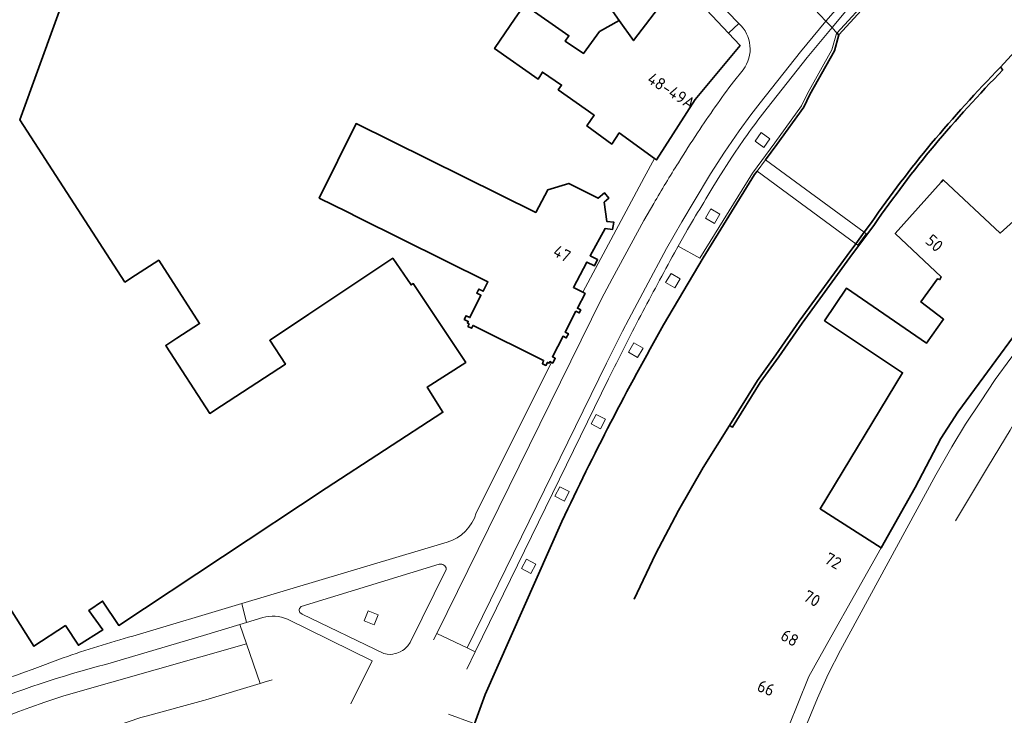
# Model space of a CAD drawing. Extents: x 150256 to 156914, y 461459 to 469481.
# Tile 219 of 256: x 154852 to 154963, y 463236 to 463314. Entities that reach past the tile are written whole.
import ezdxf
from ezdxf.enums import TextEntityAlignment as Align

# ---------------------------------------------------------------- set-up
doc = ezdxf.new("R2010")
doc.units = 0
doc.header["$LTSCALE"] = 0.75
for name, color, linetype, lineweight in [('B-RO-GK-BESCHOEIING-G', 251, 'GK-BESCHOEIING', 35), ('B-RO-GK-KADEMUUR-G', 251, 'CONTINUOUS', 35), ('B-RO-GK-KADEMUUR-GV', 251, 'CONTINUOUS', 35), ('B-RO-GR-GROENVOORZIENING-GV', 251, 'CONTINUOUS', 18), ('B-RO-KW-KUNSTWERK_DEK-GV', 6, 'CONTINUOUS', 18), ('B-RO-OG-BEBOUWING-GV', 6, 'CONTINUOUS', 35), ('B-RO-OG-BEBOUWING-T18', 1, 'CONTINUOUS', 18), ('B-RO-OG-WATER_SLOOT-GV', 251, 'CONTINUOUS', 18), ('B-RO-VH-VERHARDING_BETONSTRAATSTEEN-GV', 251, 'CONTINUOUS', 18), ('B-RO-VH-VERHARDING_OPEN-GV', 251, 'CONTINUOUS', 18), ('B-RO-VH-VERHARDING_SIERBESTRATING-GV', 251, 'CONTINUOUS', 18), ('B-RO-VH-VERHARDING_STRAATBAKSTEEN-GV', 251, 'CONTINUOUS', 18)]:
    doc.layers.add(name, color=color, linetype=linetype, lineweight=lineweight)
doc.styles.add('NLCS-ISO-M200-T18', font='NLCS-ISO.ttf', dxfattribs={"height": 360})
doc.linetypes.add('GK-BESCHOEIING', pattern='A,30,-5,[1,NLCS.SHX,S=1,R=0,X=0,Y=0],-5', length=40)

msp = doc.modelspace()

# ---------------------------------------------------------------- linework, layer by layer
at = {"layer": 'B-RO-GK-BESCHOEIING-G'}
msp.add_lwpolyline([(154932.174, 463268.181), (154929.219, 463263.452), (154926.439, 463258.618), (154923.846, 463253.681), (154921.453, 463248.644)], dxfattribs=at)
at = {"layer": 'B-RO-GK-KADEMUUR-G'}
for points in [[(154944.487, 463312.091), (154943.97, 463310.298), (154941.22, 463305.378), (154940.532, 463303.965), (154937.514, 463299.751), (154936.235, 463298.04)], [(154924.762, 463279.489), (154929.206, 463287.018), (154935.002, 463296.39), (154935.278, 463296.758)], [(154903.516, 463234.624), (154904.707, 463237.925), (154913.313, 463257.367)]]:
    msp.add_lwpolyline(points, dxfattribs=at)
msp.add_lwpolyline([(154913.313, 463257.367, -0.0184944), (154924.762, 463279.489)], format="xyb", dxfattribs=at)
at = {"layer": 'B-RO-GK-KADEMUUR-GV'}
msp.add_lwpolyline([(154948.11, 463316.515), (154944.265, 463312.292), (154944.487, 463312.091), (154948.314, 463316.293)], close=True, dxfattribs=at)
for points in [[(154962.642, 463308.445, 0.016292), (154954.876, 463299.881)], [(154955.183, 463299.624, -0.0164505), (154962.929, 463308.166)], [(154954.876, 463299.881, 0.0200348), (154948.145, 463291.003)], [(154948.474, 463290.775, -0.0201896), (154955.183, 463299.624)]]:
    msp.add_lwpolyline(points, format="xyb", dxfattribs=at)
for points in [[(154962.929, 463308.166), (154962.642, 463308.445)], [(154948.145, 463291.003), (154947.326, 463289.893), (154946.377, 463288.605), (154945.406, 463287.288), (154940.014, 463279.895), (154937.385, 463276.112), (154935.31, 463273.207), (154932.174, 463268.181)], [(154932.174, 463268.181), (154932.513, 463267.969), (154935.643, 463272.985), (154937.712, 463275.881), (154940.34, 463279.663), (154945.728, 463287.051), (154948.474, 463290.775)]]:
    msp.add_lwpolyline(points, dxfattribs=at)
at = {"layer": 'B-RO-GR-GROENVOORZIENING-GV'}
for points in [[(154935.753, 463301.112), (154935.056, 463300.135), (154936.034, 463299.439), (154936.73, 463300.416)], [(154930.068, 463292.516), (154929.461, 463291.481), (154930.496, 463290.874), (154931.103, 463291.909)], [(154925.601, 463285.27), (154924.994, 463284.235), (154926.029, 463283.627), (154926.636, 463284.662)], [(154921.416, 463277.453), (154920.809, 463276.418), (154921.844, 463275.811), (154922.451, 463276.846)], [(154917.167, 463269.411), (154916.613, 463268.346), (154917.678, 463267.792), (154918.231, 463268.857)], [(154913.096, 463261.282), (154912.542, 463260.217), (154913.607, 463259.664), (154914.16, 463260.728)], [(154909.336, 463253.139), (154908.782, 463252.074), (154909.847, 463251.52), (154910.4, 463252.585)], [(154891.535, 463247.307), (154891.108, 463246.186), (154892.229, 463245.759), (154892.657, 463246.88)]]:
    msp.add_lwpolyline(points, close=True, dxfattribs=at)
at = {"layer": 'B-RO-KW-KUNSTWERK_DEK-GV'}
for points in [[(154943.713, 463312.911), (154944.265, 463312.292), (154944.487, 463312.091), (154948.314, 463316.293), (154948.11, 463316.515), (154947.359, 463317.315), (154946.759, 463317.955), (154943.622, 463321.323), (154940.45, 463324.728), (154940.212, 463324.961), (154935.679, 463321.442), (154935.905, 463321.201), (154939.183, 463317.713), (154943.021, 463313.648)], [(154935.278, 463296.758), (154946.377, 463288.605), (154946.618, 463288.428), (154947.565, 463289.717), (154947.326, 463289.893), (154936.235, 463298.04)]]:
    msp.add_lwpolyline(points, close=True, dxfattribs=at)
at = {"layer": 'B-RO-OG-BEBOUWING-GV'}
for points in [[(154849.044, 463251.067), (154853.954, 463243.34), (154857.492, 463245.654), (154858.95, 463243.461), (154861.691, 463245.171), (154860.132, 463247.364), (154861.677, 463248.42), (154863.488, 463245.679), (154886.81, 463261.123), (154899.951, 463269.645), (154898.187, 463272.487), (154902.517, 463275.26), (154896.62, 463284.13), (154896.371, 463283.978), (154894.305, 463286.967), (154884.866, 463280.672), (154882.707, 463279.233), (154880.468, 463277.74), (154882.232, 463275.05), (154875.029, 463270.371), (154873.725, 463269.524), (154868.838, 463277.082), (154868.782, 463277.169), (154870.028, 463277.975), (154872.582, 463279.626), (154867.983, 463286.739), (154865.374, 463285.052), (154864.183, 463284.282), (154852.384, 463302.531), (154860.624, 463325.292)], [(154973.09, 463299.2), (154962.629, 463289.796), (154956.198, 463295.772), (154955.972, 463295.519), (154950.81, 463289.74), (154955.985, 463284.868), (154955.836, 463284.567), (154955.586, 463284.666), (154953.703, 463282.055), (154956.263, 463280.119), (154954.33, 463277.408), (154945.351, 463283.61), (154942.874, 463279.946), (154951.652, 463274.093), (154942.37, 463258.798), (154949.245, 463254.399), (154953.064, 463261.184), (154955.941, 463266.715), (154957.873, 463269.676), (154968.38, 463283.986)]]:
    msp.add_lwpolyline(points, dxfattribs=at)
for points in [[(154922.576, 463323.754), (154915.943, 463319.195), (154919.759, 463313.713), (154921.393, 463311.45), (154926.511, 463318.207), (154925.771, 463318.997)], [(154932.057, 463312.284), (154926.511, 463318.207), (154921.393, 463311.45), (154919.759, 463313.713), (154917.56, 463312.456), (154915.761, 463310.013), (154913.708, 463311.365), (154914.113, 463311.986), (154909.114, 463315.474), (154908.955, 463315.241), (154908.085, 463313.964), (154905.762, 463310.555), (154910.653, 463307.095), (154911.139, 463307.906), (154913.287, 463306.447), (154912.913, 463305.924), (154916.976, 463303.047), (154916.135, 463301.842), (154918.944, 463299.808), (154919.786, 463301.063), (154923.732, 463298.194), (154923.95, 463298.036), (154928.304, 463304.811), (154933.362, 463310.89)], [(154890.432, 463291.553), (154905.001, 463284.304), (154904.484, 463283.263), (154903.997, 463283.506), (154903.762, 463283.035), (154904.229, 463282.803), (154902.979, 463280.291), (154902.555, 463280.502), (154902.35, 463280.092), (154902.802, 463279.867), (154902.708, 463279.678), (154902.899, 463279.582), (154902.761, 463279.304), (154903.181, 463279.095), (154903.343, 463279.421), (154911.277, 463275.476), (154911.145, 463275.116), (154911.53, 463274.925), (154911.706, 463275.264), (154911.884, 463275.171), (154911.975, 463275.346), (154912.145, 463275.258), (154912.305, 463275.175), (154912.588, 463275.72), (154912.26, 463275.89), (154913.459, 463278.203), (154913.818, 463278.016), (154914.06, 463278.482), (154913.688, 463278.675), (154914.903, 463281.017), (154915.276, 463280.824), (154915.446, 463281.152), (154915.068, 463281.348), (154915.929, 463283.008), (154915.673, 463283.142), (154914.625, 463283.693), (154916.142, 463286.545), (154916.978, 463286.111), (154917.348, 463286.826), (154916.502, 463287.254), (154918.183, 463290.313), (154919.033, 463290.218), (154919.178, 463291.018), (154918.379, 463291.114), (154918.066, 463293.262), (154918.625, 463293.729), (154918.136, 463294.313), (154917.414, 463293.709), (154914.106, 463295.391), (154911.762, 463294.678), (154910.38, 463292.121), (154890.187, 463302.112), (154886.039, 463293.738), (154889.178, 463292.176)]]:
    msp.add_lwpolyline(points, close=True, dxfattribs=at)
at = {"layer": 'B-RO-OG-WATER_SLOOT-GV'}
for points in [[(154939.183, 463317.713), (154943.021, 463313.648), (154943.713, 463312.911), (154944.265, 463312.292), (154944.487, 463312.091), (154943.97, 463310.298), (154941.22, 463305.378), (154940.532, 463303.965), (154937.514, 463299.751), (154936.235, 463298.04), (154935.278, 463296.758), (154935.002, 463296.39), (154929.206, 463287.018), (154924.762, 463279.489)], [(154962.642, 463308.445), (154965.509, 463311.56), (154966.562, 463310.282), (154966.996, 463310.73), (154970.957, 463310.256), (154981.867, 463296.126), (154985.989, 463298.816), (154986.473, 463299.132), (154990.66, 463301.864), (154984.249, 463312.928)], [(154921.453, 463248.644), (154923.846, 463253.681), (154926.439, 463258.618), (154929.219, 463263.452), (154932.174, 463268.181), (154935.31, 463273.207), (154937.385, 463276.112), (154940.014, 463279.895), (154945.406, 463287.288), (154946.377, 463288.605), (154947.326, 463289.893), (154948.145, 463291.003)], [(154913.313, 463257.367), (154904.707, 463237.925), (154903.516, 463234.624)]]:
    msp.add_lwpolyline(points, dxfattribs=at)
for points in [[(154954.876, 463299.881, -0.016292), (154962.642, 463308.445)], [(154948.145, 463291.003, -0.0200348), (154954.876, 463299.881)], [(154924.762, 463279.489, 0.0184944), (154913.313, 463257.367)]]:
    msp.add_lwpolyline(points, format="xyb", dxfattribs=at)
at = {"layer": 'B-RO-VH-VERHARDING_BETONSTRAATSTEEN-GV'}
for points in [[(154939.183, 463317.713), (154943.021, 463313.648), (154946.759, 463317.955), (154943.622, 463321.323)], [(154933.094, 463320.428), (154929.435, 463317.289), (154933.226, 463313.378)], [(154923.652, 463293.12), (154922.561, 463291.214), (154918.969, 463284.639), (154917.787, 463282.399), (154916.65, 463280.138), (154899.249, 463244.781), (154902.69, 463243.15), (154918.341, 463275.182), (154920.145, 463278.764), (154920.839, 463280.102), (154922.723, 463283.648), (154925.11, 463288.066), (154926.825, 463291.079), (154928.194, 463293.386), (154930.039, 463296.448), (154931.603, 463298.884), (154933.274, 463301.315), (154934.581, 463303.097), (154935.625, 463304.462), (154940.145, 463310.168), (154943.021, 463313.648), (154939.183, 463317.713)], [(154936.417, 463303.852), (154940.928, 463309.546), (154943.713, 463312.911), (154943.021, 463313.648), (154940.145, 463310.168), (154935.625, 463304.462), (154934.581, 463303.097), (154933.274, 463301.315), (154931.603, 463298.884), (154930.039, 463296.448), (154928.194, 463293.386), (154926.825, 463291.079), (154925.11, 463288.066), (154922.723, 463283.648), (154920.839, 463280.102), (154920.145, 463278.764), (154918.341, 463275.182), (154902.69, 463243.15), (154903.582, 463242.728), (154903.619, 463242.803), (154918.585, 463273.395)], [(154933.719, 463308.174), (154932.633, 463306.822)], [(154930.894, 463295.928), (154932.431, 463298.323)], [(154925.988, 463287.587), (154926.395, 463288.329), (154927.237, 463289.805)], [(154879.693, 463246.56), (154877.858, 463246.011), (154877.093, 463245.782), (154877.848, 463243.605), (154879.391, 463239.151), (154879.858, 463239.291), (154880.728, 463239.55)], [(154889.581, 463236.855), (154891.978, 463241.688), (154882.451, 463246.377)]]:
    msp.add_lwpolyline(points, dxfattribs=at)
msp.add_lwpolyline([(154947.359, 463317.315), (154946.759, 463317.955), (154943.021, 463313.648), (154943.713, 463312.911)], close=True, dxfattribs=at)
for points in [[(154933.226, 463313.378, -0.3883649), (154933.719, 463308.174)], [(154932.633, 463306.822, 0.0116245), (154930.57, 463303.982)], [(154930.57, 463303.982, 0.0104386), (154928.592, 463301.085)], [(154934.37, 463301.126, -0.0077442), (154936.417, 463303.852)], [(154928.592, 463301.085, 0.0097524), (154926.425, 463297.71)], [(154932.431, 463298.323, -0.0080535), (154934.37, 463301.126)], [(154926.425, 463297.71, 0.0110329), (154923.652, 463293.12)], [(154927.237, 463289.805, -0.0040879), (154930.894, 463295.928)], [(154922.193, 463280.523, -0.0035727), (154925.988, 463287.587)], [(154920.362, 463276.972, -0.0070528), (154922.193, 463280.523)], [(154918.585, 463273.395, -0.0063825), (154920.362, 463276.972)], [(154882.451, 463246.377, 0.1715158), (154879.693, 463246.56)]]:
    msp.add_lwpolyline(points, format="xyb", dxfattribs=at)
at = {"layer": 'B-RO-VH-VERHARDING_OPEN-GV'}
msp.add_lwpolyline([(154947.326, 463289.893), (154936.235, 463298.04), (154935.278, 463296.758), (154946.377, 463288.605), (154946.618, 463288.428), (154947.565, 463289.717)], close=True, dxfattribs=at)
at = {"layer": 'B-RO-VH-VERHARDING_SIERBESTRATING-GV'}
for points in [[(154924.762, 463279.489), (154929.206, 463287.018), (154935.002, 463296.39), (154935.278, 463296.758), (154936.235, 463298.04), (154937.514, 463299.751), (154940.532, 463303.965), (154941.22, 463305.378), (154943.97, 463310.298), (154944.487, 463312.091), (154944.265, 463312.292), (154944.219, 463312.242), (154943.692, 463310.415), (154940.953, 463305.514), (154940.276, 463304.123), (154937.274, 463299.931), (154934.747, 463296.548), (154928.833, 463286.985), (154926.395, 463288.329), (154925.988, 463287.587)], [(154918.585, 463273.395), (154903.619, 463242.803), (154903.582, 463242.728), (154902.619, 463240.768)], [(154900.576, 463235.713), (154900.585, 463235.71), (154903.234, 463234.728), (154903.516, 463234.624), (154904.707, 463237.925), (154913.313, 463257.367)]]:
    msp.add_lwpolyline(points, dxfattribs=at)
for points in [[(154925.988, 463287.587, 0.0035727), (154922.193, 463280.523)], [(154922.193, 463280.523, 0.0070528), (154920.362, 463276.972)], [(154913.313, 463257.367, -0.0184944), (154924.762, 463279.489)], [(154920.362, 463276.972, 0.0063825), (154918.585, 463273.395)]]:
    msp.add_lwpolyline(points, format="xyb", dxfattribs=at)
for points in [[(154925.601, 463285.27), (154926.636, 463284.662), (154926.029, 463283.627), (154924.994, 463284.235)], [(154921.416, 463277.453), (154922.451, 463276.846), (154921.844, 463275.811), (154920.809, 463276.418)], [(154917.167, 463269.411), (154918.231, 463268.857), (154917.678, 463267.792), (154916.613, 463268.346)], [(154913.096, 463261.282), (154914.16, 463260.728), (154913.607, 463259.664), (154912.542, 463260.217)], [(154883.799, 463247.457), (154883.799, 463247.342), (154883.821, 463247.23), (154883.874, 463247.128), (154884.117, 463246.936), (154893.292, 463242.51), (154893.674, 463242.444), (154893.999, 463242.43), (154894.323, 463242.457), (154894.581, 463242.506), (154894.768, 463242.559), (154895.128, 463242.706), (154895.412, 463242.866), (154895.572, 463242.982), (154895.768, 463243.146), (154895.994, 463243.382), (154896.257, 463243.755), (154900.332, 463251.955), (154900.297, 463252.146), (154900.239, 463252.262), (154900.163, 463252.364), (154900.065, 463252.453), (154899.954, 463252.519), (154899.83, 463252.564), (154899.705, 463252.582), (154899.51, 463252.559), (154883.993, 463247.792), (154883.821, 463247.568)], [(154909.336, 463253.139), (154910.4, 463252.585), (154909.847, 463251.52), (154908.782, 463252.074)], [(154891.535, 463247.307), (154892.657, 463246.88), (154892.229, 463245.759), (154891.108, 463246.186)]]:
    msp.add_lwpolyline(points, close=True, dxfattribs=at)
at = {"layer": 'B-RO-VH-VERHARDING_STRAATBAKSTEEN-GV'}
for points in [[(154926.511, 463318.207), (154932.057, 463312.284), (154933.226, 463313.378), (154929.435, 463317.289), (154927.461, 463319.462), (154924.66, 463323.316), (154911.951, 463342.114), (154889.146, 463377.115)], [(154933.226, 463313.378), (154932.057, 463312.284), (154933.362, 463310.89), (154928.304, 463304.811), (154923.95, 463298.036), (154923.732, 463298.194), (154922.586, 463296.054), (154915.673, 463283.142), (154915.929, 463283.008), (154915.068, 463281.348), (154915.446, 463281.152), (154915.276, 463280.824), (154914.903, 463281.017), (154913.688, 463278.675), (154914.06, 463278.482), (154913.818, 463278.016), (154913.459, 463278.203), (154912.26, 463275.89), (154912.588, 463275.72), (154912.305, 463275.175), (154912.145, 463275.258), (154903.683, 463258.331)], [(154927.237, 463289.805), (154926.395, 463288.329), (154928.833, 463286.985), (154934.747, 463296.548), (154937.274, 463299.931), (154940.276, 463304.123), (154940.953, 463305.514), (154943.692, 463310.415), (154944.219, 463312.242), (154944.265, 463312.292), (154943.713, 463312.911), (154940.928, 463309.546), (154936.417, 463303.852)], [(154932.633, 463306.822), (154933.719, 463308.174)], [(154932.431, 463298.323), (154930.894, 463295.928)], [(154971.075, 463284.145), (154977.714, 463290.201), (154982.905, 463294.786), (154983.014, 463294.882), (154986.936, 463297.7), (154985.989, 463298.816), (154981.867, 463296.126), (154982.149, 463295.761), (154968.38, 463283.986), (154957.873, 463269.676), (154955.941, 463266.715), (154953.064, 463261.184), (154949.245, 463254.399), (154946.249, 463249.077), (154943.592, 463244.357), (154941.114, 463239.955), (154941.038, 463239.765), (154938.867, 463234.337), (154936.569, 463228.592), (154934.787, 463224.136), (154934.78, 463218.177), (154934.777, 463215.41), (154934.766, 463205.999)], [(154898.896, 463244.063), (154899.249, 463244.781), (154916.65, 463280.138), (154917.787, 463282.399), (154918.969, 463284.639), (154922.561, 463291.214), (154923.652, 463293.12)], [(154957.582, 463257.458), (154961.306, 463263.645), (154963.733, 463267.63), (154966.203, 463272.058), (154966.479, 463272.553), (154966.647, 463272.725), (154976.563, 463282.855), (154977.474, 463283.785), (154976.663, 463284.641), (154970.43, 463278.884)], [(154967.61, 463280.511), (154965.632, 463278.056), (154963.816, 463275.748), (154962.043, 463273.353), (154960.418, 463270.824), (154958.732, 463268.295), (154957.172, 463265.747), (154955.396, 463262.62), (154944.68, 463242.893), (154943.293, 463240.185), (154942.074, 463237.503), (154940.906, 463234.685), (154939.848, 463231.922), (154938.448, 463228.144), (154937.564, 463225.24)], [(154937.564, 463225.24), (154938.448, 463228.144), (154939.848, 463231.922), (154940.906, 463234.685), (154942.074, 463237.503), (154943.293, 463240.185), (154944.68, 463242.893), (154955.396, 463262.62), (154957.172, 463265.747), (154958.732, 463268.295), (154960.418, 463270.824), (154962.043, 463273.353), (154963.816, 463275.748), (154965.632, 463278.056), (154967.61, 463280.511)], [(154900.435, 463255.046), (154877.322, 463248.14), (154877.858, 463246.011), (154879.693, 463246.56)], [(154862.004, 463241.293), (154873.017, 463244.564), (154877.093, 463245.782), (154877.858, 463246.011), (154877.322, 463248.14), (154865.08, 463244.481)], [(154882.451, 463246.377), (154891.978, 463241.688)], [(154830.132, 463227.398), (154829.639, 463227.133), (154830.674, 463225.353), (154834.47, 463227.559), (154838.785, 463229.941), (154843.185, 463232.173), (154847.674, 463234.186), (154850.159, 463235.195), (154852.248, 463235.995), (154853.505, 463236.457), (154855.194, 463237.048), (154857.314, 463237.755), (154877.848, 463243.605), (154877.093, 463245.782), (154873.017, 463244.564), (154862.004, 463241.293)], [(154858.006, 463232.58), (154865.988, 463235.326), (154866.58, 463235.488), (154873.017, 463237.253), (154873.28, 463237.331), (154879.391, 463239.151), (154877.848, 463243.605), (154857.314, 463237.755), (154855.194, 463237.048), (154853.505, 463236.457), (154852.248, 463235.995), (154850.159, 463235.195), (154847.674, 463234.186), (154843.185, 463232.173), (154838.785, 463229.941), (154834.47, 463227.559), (154830.674, 463225.353)], [(154857.248, 463242.033), (154853.751, 463240.737)]]:
    msp.add_lwpolyline(points, dxfattribs=at)
for points in [[(154943.713, 463312.911), (154944.265, 463312.292), (154948.11, 463316.515), (154947.359, 463317.315)], [(154935.753, 463301.112), (154936.73, 463300.416), (154936.034, 463299.439), (154935.056, 463300.135)], [(154930.068, 463292.516), (154931.103, 463291.909), (154930.496, 463290.874), (154929.461, 463291.481)], [(154883.799, 463247.457), (154883.821, 463247.568), (154883.993, 463247.792), (154899.51, 463252.559), (154899.705, 463252.582), (154899.83, 463252.564), (154899.954, 463252.519), (154900.065, 463252.453), (154900.163, 463252.364), (154900.239, 463252.262), (154900.297, 463252.146), (154900.332, 463251.955), (154896.257, 463243.755), (154895.994, 463243.382), (154895.768, 463243.146), (154895.572, 463242.982), (154895.412, 463242.866), (154895.128, 463242.706), (154894.768, 463242.559), (154894.581, 463242.506), (154894.323, 463242.457), (154893.999, 463242.43), (154893.674, 463242.444), (154893.292, 463242.51), (154884.117, 463246.936), (154883.874, 463247.128), (154883.821, 463247.23), (154883.799, 463247.342)]]:
    msp.add_lwpolyline(points, close=True, dxfattribs=at)
for points in [[(154933.719, 463308.174, 0.3883649), (154933.226, 463313.378)], [(154930.57, 463303.982, -0.0116245), (154932.633, 463306.822)], [(154928.592, 463301.085, -0.0104386), (154930.57, 463303.982)], [(154936.417, 463303.852, 0.0077442), (154934.37, 463301.126)], [(154926.425, 463297.71, -0.0097524), (154928.592, 463301.085)], [(154934.37, 463301.126, 0.0080535), (154932.431, 463298.323)], [(154923.652, 463293.12, -0.0110329), (154926.425, 463297.71)], [(154930.894, 463295.928, 0.0040879), (154927.237, 463289.805)], [(154903.683, 463258.331, -0.2612883), (154900.435, 463255.046)], [(154879.693, 463246.56, -0.1715158), (154882.451, 463246.377)], [(154865.08, 463244.481, 0.0178841), (154857.248, 463242.033)], [(154853.751, 463240.737, 0.0249285), (154840.035, 463235.033)], [(154847.445, 463236.434, -0.0349431), (154862.004, 463241.293)], [(154862.004, 463241.293, 0.0349431), (154847.445, 463236.434)]]:
    msp.add_lwpolyline(points, format="xyb", dxfattribs=at)

# ---------------------------------------------------------------- texts
at = {"layer": 'B-RO-OG-BEBOUWING-T18', "style": 'NLCS-ISO-M200-T18'}
for s, rotation, p in [('48-49A', 327.2, (154925.652, 463305.792)), ('50', 318.2, (154955.221, 463288.674)), ('47', 332, (154913.346, 463287.494)), ('72', 330.6, (154943.831, 463252.936)), ('70', 330.6, (154941.45, 463248.706)), ('68', 330.6, (154938.958, 463244.28)), ('66', 338.2, (154936.281, 463238.642))]:
    msp.add_text(s, height=1.35, rotation=rotation, dxfattribs=at).set_placement(p, align=Align.MIDDLE)

doc.saveas('drawing.dxf')
